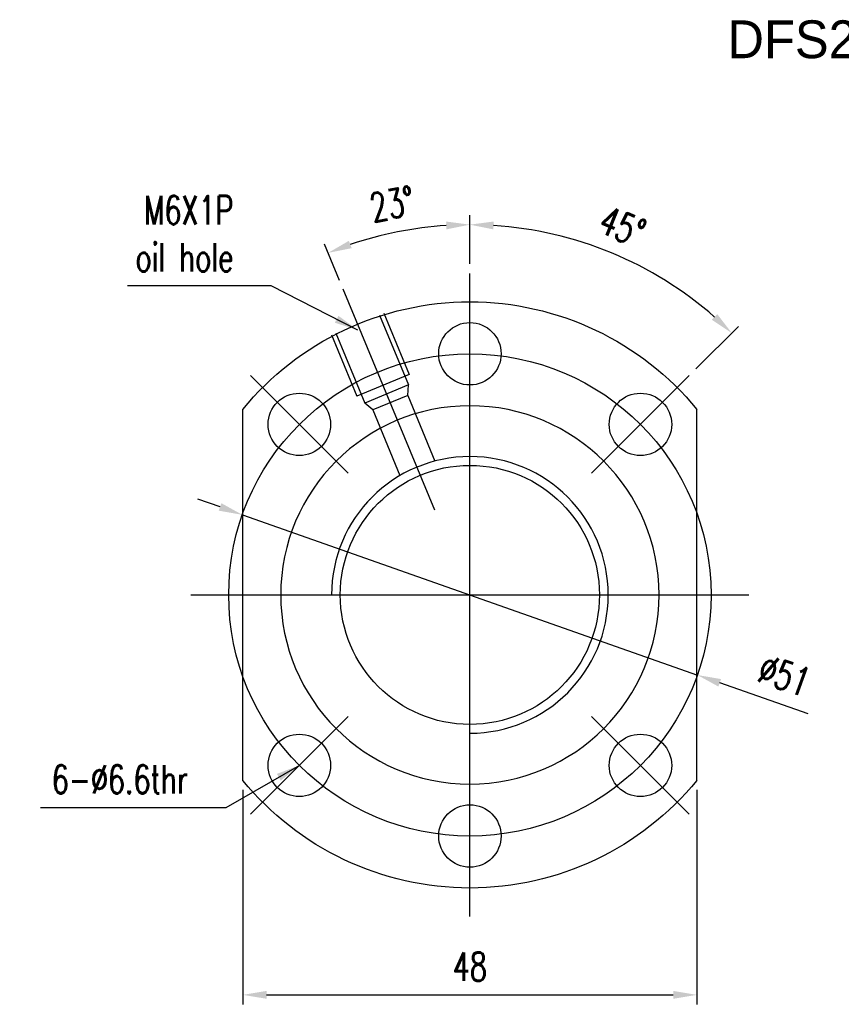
# Model space of a CAD drawing. Header units: inches. Extents: x 26 to 775, y 63 to 714.
# Tile 1 of 49: x 26 to 112, y 66 to 171. Entities that reach past the tile are written whole.
import ezdxf

# ---------------------------------------------------------------- set-up
doc = ezdxf.new("R2010")
doc.units = ezdxf.units.IN
doc.header["$LTSCALE"] = 3
doc.header["$MEASUREMENT"] = 0
doc.layers.add('DIM', color=4, linetype='Continuous')
doc.styles.add('DIM-7', font='SIMPLEX.shx', dxfattribs={"width": 0.7, "bigfont": 'chineset.shx'})
doc.dimstyles.new('CNS', dxfattribs={"dimtxt": 3, "dimasz": 3, "dimexe": 1, "dimexo": 1, "dimgap": 1.5, "dimtad": 1, "dimdsep": 46, "dimtxsty": 'DIM-7', "dimcen": 0.09, "dimclrd": 4, "dimclre": 4, "dimclrt": 4, "dimadec": 0, "dimazin": 2, "dimtfac": 1, "dimtmove": 0, "dimatfit": 3, "dimfxl": 1, "dimtvp": 0.971429, "dimtolj": 1, "dimarcsym": 0})

# ---------------------------------------------------------------- blocks, each defined once
blk = doc.blocks.new('*D3')
at = {"layer": 'DEFPOINTS', "color": 0, "transparency": 16777216}
for p in [(49.23, 90.15), (97.23, 90.15), (97.23, 67.47)]:
    blk.add_point(p, dxfattribs=at)
at = {"layer": 'DIM', "color": 7, "lineweight": -2, "transparency": 16777216}
for p, q in [((49.23, 89.15), (49.23, 66.47)), ((97.23, 89.15), (97.23, 66.47)), ((51.73, 67.47), (94.73, 67.47))]:
    blk.add_line(p, q, dxfattribs=at)
at = {"layer": 'DIM', "color": 7, "transparency": 16777216}
for points in [[(51.73, 67.89), (51.73, 67.06), (49.23, 67.47)], [(94.73, 67.89), (94.73, 67.06), (97.23, 67.47)]]:
    blk.add_solid(points, dxfattribs=at)
at = {"layer": 'DIM', "color": 7, "transparency": 16777216, "insert": (73.23, 70.47), "char_height": 3, "attachment_point": 5, "style": 'DIM-7'}
blk.add_mtext('\\A1;48', dxfattribs=at)
blk = doc.blocks.new('*D8')
at = {"layer": 'DEFPOINTS', "color": 0, "transparency": 16777216}
for p in [(68.12, 148.59), (73.23, 143.77), (59.84, 142.11), (69.52, 118.73), (73.23, 72.42)]:
    blk.add_point(p, dxfattribs=at)
at = {"layer": 'DIM', "color": 7, "lineweight": -2, "transparency": 16777216}
for p, q in [((73.23, 144.77), (73.23, 149.93)), ((59.46, 143.03), (57.87, 146.87))]:
    blk.add_line(p, q, dxfattribs=at)
blk.add_arc((73.23, 109.77), 39.15, 93.6589, 108.8411, dxfattribs=at)
at = {"layer": 'DIM', "color": 7, "transparency": 16777216}
for points in [[(70.72, 149.26), (70.75, 148.43), (73.23, 148.93)], [(60.73, 146.44), (60.44, 147.22), (58.25, 145.95)]]:
    blk.add_solid(points, dxfattribs=at)
at = {"layer": 'DIM', "color": 7, "transparency": 16777216, "insert": (65.01, 151.12), "char_height": 3, "attachment_point": 5, "rotation": 11.25, "style": 'DIM-7'}
blk.add_mtext('\\A1;23°', dxfattribs=at)
blk = doc.blocks.new('*D9')
at = {"layer": 'DEFPOINTS', "color": 0, "transparency": 16777216}
for p in [(73.23, 143.77), (92.81, 143.68), (96.43, 132.97), (86.1, 122.64), (73.23, 72.42)]:
    blk.add_point(p, dxfattribs=at)
at = {"layer": 'DIM', "color": 7, "lineweight": -2, "transparency": 16777216}
for p, q in [((73.23, 144.77), (73.23, 149.93)), ((97.13, 133.67), (101.63, 138.17))]:
    blk.add_line(p, q, dxfattribs=at)
blk.add_arc((73.23, 109.77), 39.15, 48.6589, 86.3411, dxfattribs=at)
at = {"layer": 'DIM', "color": 7, "transparency": 16777216}
for points in [[(75.72, 148.43), (75.74, 149.26), (73.23, 148.93)], [(99.38, 139.47), (98.81, 138.87), (100.92, 137.46)]]:
    blk.add_solid(points, dxfattribs=at)
at = {"layer": 'DIM', "color": 7, "transparency": 16777216, "insert": (89.36, 148.72), "char_height": 3, "attachment_point": 5, "rotation": 337.5, "style": 'DIM-7'}
blk.add_mtext('\\A1;45°', dxfattribs=at)
blk = doc.blocks.new('*D10')
at = {"layer": 'DEFPOINTS', "color": 0, "transparency": 16777216}
for p in [(49.18, 118.24), (97.28, 101.3)]:
    blk.add_point(p, dxfattribs=at)
at = {"layer": 'DIM', "color": 7, "lineweight": -2, "transparency": 16777216}
for p, q in [((46.82, 119.07), (44.46, 119.9)), ((49.18, 118.24), (97.28, 101.3)), ((108.98, 97.18), (99.64, 100.47))]:
    blk.add_line(p, q, dxfattribs=at)
at = {"layer": 'DIM', "color": 7, "transparency": 16777216}
for points in [[(46.96, 119.47), (46.68, 118.68), (49.18, 118.24)], [(99.78, 100.87), (99.5, 100.08), (97.28, 101.3)]]:
    blk.add_solid(points, dxfattribs=at)
at = {"layer": 'DIM', "color": 7, "transparency": 16777216, "insert": (106.49, 101.24), "char_height": 3, "attachment_point": 5, "rotation": 340.6016, "style": 'DIM-7'}
blk.add_mtext('\\A1;∅51', dxfattribs=at)

msp = doc.modelspace()

# ---------------------------------------------------------------- linework, layer by layer
at = {"layer": 'DIM', "color": 7}
for p, q in [((73.232, 75.773), (73.232, 143.773)), ((69.52, 118.734), (59.838, 142.108)), ((64.141, 139.561), (66.819, 133.094)), ((63.679, 139.37), (66.74, 131.979)), ((58.597, 137.265), (61.276, 130.798)), ((59.059, 137.456), (62.121, 130.065)), ((60.363, 122.642), (50.039, 132.966)), ((66.819, 133.094), (61.276, 130.798)), ((86.101, 122.642), (96.425, 132.966)), ((66.74, 131.979), (62.121, 130.065)), ((66.661, 130.863), (66.74, 131.979)), ((66.661, 130.863), (62.965, 129.333)), ((66.661, 130.863), (69.532, 123.93)), ((49.232, 90.151), (49.232, 129.394)), ((62.965, 129.333), (62.121, 130.065)), ((62.965, 129.333), (65.83, 122.416)), ((97.232, 90.151), (97.232, 129.394)), ((43.732, 109.773), (102.732, 109.773)), ((60.363, 96.903), (50.039, 86.579)), ((86.101, 96.903), (96.425, 86.579))]:
    msp.add_line(p, q, dxfattribs=at)
for centre, radius in [((73.232, 135.273), 3.3), ((73.232, 109.773), 25.5), ((55.201, 127.804), 3.3), ((91.263, 127.804), 3.3), ((73.232, 109.773), 13.7), ((55.201, 91.741), 3.3), ((91.263, 91.741), 3.3), ((73.232, 84.273), 3.3)]:
    msp.add_circle(centre, radius, dxfattribs=at)
at = {"layer": 'DIM', "color": 7, "extrusion": (0, 0, -1)}
msp.add_circle((-73.232, 109.773), 20, dxfattribs=at)
for start, end in [(39.26803, 140.73197), (219.26803, 320.73197)]:
    msp.add_arc((-73.232, 109.773), 31, start, end, dxfattribs=at)
at = {"layer": 'DIM', "color": 7}
msp.add_arc((73.232, 109.773), 14.625, 270, 180, dxfattribs=at)
at = {"layer": 'DIM', "color": 7, "extrusion": (-4.372e-13, 4.894e-13, -1)}
msp.add_open_spline([(62.714, 119.901), (62.653, 119.848), (62.593, 119.794), (62.534, 119.74)], degree=3, dxfattribs=at)

# ---------------------------------------------------------------- texts
at = {"layer": 'DIM', "color": 0, "insert": (100.459, 170.536), "char_height": 4, "width": 53.23888, "attachment_point": 1}
msp.add_mtext('DFS2510', dxfattribs=at)
at = {"layer": 'DIM', "color": 7, "char_height": 3, "attachment_point": 9, "style": 'DIM-7'}
for s, insert in [('\\A1;M6X1P\\Poil hole', (48.234, 143.962)), ('6-%%C6.6thr', (43.433, 88.752))]:
    msp.add_mtext(s, dxfattribs=dict(at, insert=insert))

# ---------------------------------------------------------------- dimensions: what is measured, and where the dimension line sits
at = {"layer": 'DIM', "color": 7}
for base, line2, picture, middle in [((68.121, 148.592), ((69.52, 118.734), (59.838, 142.108)), '*D8', (65.008, 151.117)), ((92.809, 143.681), ((86.101, 122.642), (96.425, 132.966)), '*D9', (89.364, 148.718))]:
    dim = msp.add_angular_dim_2l(base=base, line1=((73.232, 72.423), (73.232, 143.773)), line2=line2, dimstyle='CNS', override={"dimasz": 2.5, "dimclrd": 7, "dimclre": 7, "dimclrt": 7}, dxfattribs=at)
    dim.commit()
    dim.dimension.update_dxf_attribs({"geometry": picture, "text_midpoint": middle})
dim = msp.add_diameter_dim_2p(p1=(49.18, 118.242), p2=(97.285, 101.303), dimstyle='CNS', override={"dimasz": 2.5, "dimclrd": 7, "dimclre": 7, "dimclrt": 7}, dxfattribs=at)
dim.commit()
dim.dimension.update_dxf_attribs({"geometry": '*D10', "text_midpoint": (106.487, 101.243)})
dim = msp.add_linear_dim(base=(97.232, 67.473), p1=(49.232, 90.151), p2=(97.232, 90.151), dimstyle='CNS', override={"dimasz": 2.5, "dimclrd": 7, "dimclre": 7, "dimclrt": 7}, dxfattribs=at)
dim.commit()
dim.dimension.update_dxf_attribs({"geometry": '*D3', "text_midpoint": (73.232, 70.473)})

# ---------------------------------------------------------------- leaders
at = {"layer": 'DIM', "color": 7, "annotation_type": 0, "has_hookline": 1, "hookline_direction": 1}
for points, text_width in [([(61.369, 137.786), (52.234, 142.462), (49.734, 142.462)], 11.2), ([(55.201, 91.741), (47.433, 87.252), (44.933, 87.252)], 15.6)]:
    msp.add_leader(points, dimstyle='CNS', override={"dimasz": 2.5, "dimclrd": 7, "dimclre": 7, "dimclrt": 7}, dxfattribs=dict(at, text_width=text_width))

doc.saveas('drawing.dxf')
